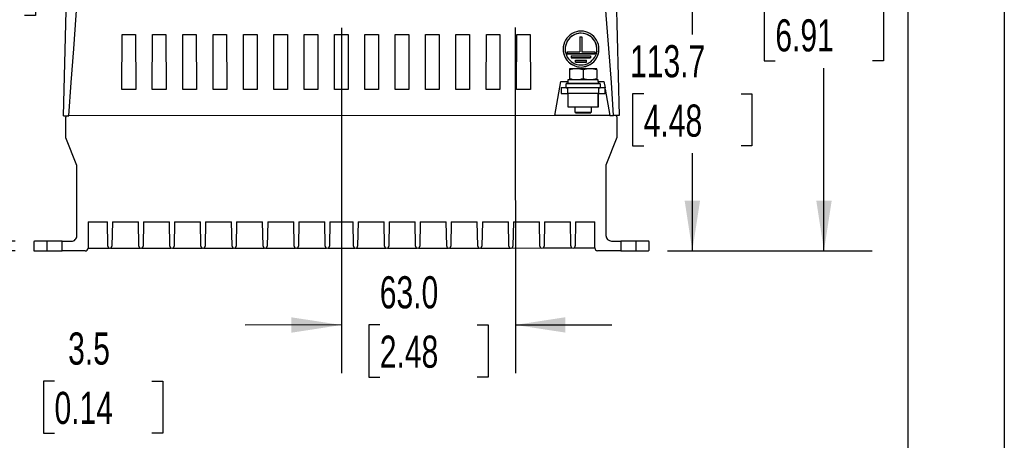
# Model space of a CAD drawing. Header units: millimetres. Extents: x 0 to 1537, y 0 to 1187.
# Tile 30 of 44: x 1180 to 1537, y 206 to 359. Entities that reach past the tile are written whole.
import ezdxf

# ---------------------------------------------------------------- set-up
doc = ezdxf.new("R2010")
doc.units = ezdxf.units.MM
doc.header["$LTSCALE"] = 5.5
doc.layers.add('DIMENSIONS', color=140, linetype='Continuous', lineweight=25)
doc.layers.add('TEXT', color=140, linetype='Continuous', lineweight=25)
doc.styles.add('SLDTEXTSTYLE0', font='TXT', dxfattribs={"width": 0.7})
doc.dimstyles.new('SLDDIMSTYLE0', dxfattribs={"dimtxt": 11.869043, "dimasz": 18.161, "dimexe": 0, "dimexo": 0.0625, "dimgap": 2.967261, "dimtad": 0, "dimtih": 1, "dimtoh": 1, "dimrnd": 1e-09, "dimzin": 12, "dimdsep": 46, "dimtxsty": 'SLDTEXTSTYLE0', "dimsah": 1, "dimcen": 0.09, "dimadec": 0, "dimazin": 3, "dimtfac": 1, "dimtofl": 0, "dimtmove": 0, "dimatfit": 3, "dimfxl": 0, "dimfrac": 2, "dimtolj": 1, "dimtzin": 12, "dimarcsym": 0})
doc.dimstyles.new('SLDDIMSTYLE2', dxfattribs={"dimtxt": 11.869043, "dimasz": 18.161, "dimexe": 0, "dimexo": 0.0625, "dimgap": 2.967261, "dimtad": 0, "dimtih": 1, "dimtoh": 1, "dimrnd": 1e-09, "dimzin": 4, "dimdsep": 46, "dimtxsty": 'SLDTEXTSTYLE0', "dimsah": 1, "dimcen": 0.09, "dimadec": 0, "dimazin": 1, "dimtfac": 1, "dimtmove": 0, "dimatfit": 0, "dimfxl": 0, "dimfrac": 2, "dimtolj": 1, "dimtzin": 12, "dimarcsym": 0})
doc.dimstyles.new('SLDDIMSTYLE3', dxfattribs={"dimtxt": 11.869043, "dimasz": 18.161, "dimexe": 0, "dimexo": 0.0625, "dimgap": 2.967261, "dimtad": 0, "dimtih": 1, "dimtoh": 1, "dimrnd": 1e-09, "dimzin": 12, "dimdsep": 46, "dimtxsty": 'SLDTEXTSTYLE0', "dimsah": 1, "dimcen": 0.09, "dimadec": 0, "dimazin": 3, "dimtfac": 1, "dimtmove": 0, "dimatfit": 0, "dimfxl": 0, "dimfrac": 2, "dimtolj": 1, "dimtzin": 12, "dimarcsym": 0})

# ---------------------------------------------------------------- blocks, each defined once
blk = doc.blocks.new('_D_25')
at = {"layer": 'DIMENSIONS'}
for p, q in [((1207.42, 483.48), (1146.61, 483.48)), ((1164.07, 483.48), (1164.07, 400.8)), ((1146.44, 379.28), (1142.45, 379.28)), ((1142.45, 379.28), (1142.45, 360.42)), ((1181.71, 379.28), (1185.69, 379.28)), ((1185.69, 379.28), (1185.69, 360.42)), ((1142.45, 360.42), (1146.44, 360.42)), ((1185.69, 360.42), (1181.71, 360.42)), ((1164.07, 275.09), (1164.07, 357.76)), ((1178.35, 275.09), (1146.61, 275.09))]:
    blk.add_line(p, q, dxfattribs=at)
for points in [[(1164.07, 483.48), (1161.28, 465.31), (1166.87, 465.31)], [(1164.07, 275.09), (1166.87, 293.25), (1161.28, 293.25)]]:
    blk.add_solid(points, dxfattribs=at)
at = {"layer": 'DIMENSIONS', "char_height": 11.642, "attachment_point": 1, "style": 'SLDTEXTSTYLE0'}
for s, insert in [('208.4', (1141.5, 396.94)), ('8.20', (1146.44, 375.42))]:
    blk.add_mtext(s, dxfattribs=dict(at, insert=insert))
blk = doc.blocks.new('_D_26')
at = {"layer": 'DIMENSIONS'}
for p, q in [((1340.32, 450.65), (1488.84, 450.65)), ((1471.37, 450.65), (1471.37, 384.42)), ((1453.74, 362.9), (1449.75, 362.9)), ((1449.75, 362.9), (1449.75, 344.04)), ((1489.01, 362.9), (1492.99, 362.9)), ((1492.99, 362.9), (1492.99, 344.04)), ((1449.75, 344.04), (1453.74, 344.04)), ((1492.99, 344.04), (1489.01, 344.04)), ((1471.37, 275.16), (1471.37, 341.38)), ((1414.72, 275.16), (1488.84, 275.16))]:
    blk.add_line(p, q, dxfattribs=at)
for points in [[(1471.37, 450.65), (1468.58, 432.49), (1474.17, 432.49)], [(1471.37, 275.16), (1474.17, 293.32), (1468.58, 293.32)]]:
    blk.add_solid(points, dxfattribs=at)
at = {"layer": 'DIMENSIONS', "char_height": 11.642, "attachment_point": 1, "style": 'SLDTEXTSTYLE0'}
for s, insert in [('175.5', (1448.8, 380.57)), ('6.91', (1453.74, 359.05))]:
    blk.add_mtext(s, dxfattribs=dict(at, insert=insert))
blk = doc.blocks.new('_D_27')
at = {"layer": 'DIMENSIONS'}
for p, q in [((1151.86, 278.59), (1151.86, 313.51)), ((1159.88, 278.59), (1134.4, 278.59)), ((1178.34, 278.59), (1168.26, 278.59)), ((1178.35, 275.09), (1134.4, 275.09)), ((1151.86, 227.88), (1151.86, 275.09)), ((1171.16, 227.88), (1151.86, 227.88)), ((1192.55, 227.88), (1188.57, 227.88)), ((1188.57, 227.88), (1188.57, 209.02)), ((1227.82, 227.88), (1231.81, 227.88)), ((1231.81, 227.88), (1231.81, 209.02)), ((1188.57, 209.02), (1192.55, 209.02)), ((1231.81, 209.02), (1227.82, 209.02))]:
    blk.add_line(p, q, dxfattribs=at)
for points in [[(1151.86, 278.59), (1154.66, 296.75), (1149.07, 296.75)], [(1151.86, 275.09), (1149.07, 256.92), (1154.66, 256.92)]]:
    blk.add_solid(points, dxfattribs=at)
at = {"layer": 'DIMENSIONS', "char_height": 11.642, "attachment_point": 1, "style": 'SLDTEXTSTYLE0'}
for s, insert in [('3.5', (1197.49, 245.54)), ('0.14', (1192.55, 224.02))]:
    blk.add_mtext(s, dxfattribs=dict(at, insert=insert))
blk = doc.blocks.new('_D_28')
at = {"layer": 'DIMENSIONS'}
for p, q in [((1380.48, 388.85), (1441.13, 388.86)), ((1423.66, 388.85), (1423.67, 353.53)), ((1406.04, 332.01), (1402.05, 332.01)), ((1402.05, 332.01), (1402.05, 313.14)), ((1441.31, 332.01), (1445.29, 332.01)), ((1445.29, 332.01), (1445.29, 313.14)), ((1402.05, 313.14), (1406.04, 313.14)), ((1423.68, 275.16), (1423.68, 310.49)), ((1445.29, 313.14), (1441.31, 313.14)), ((1414.72, 275.16), (1441.14, 275.16))]:
    blk.add_line(p, q, dxfattribs=at)
for points in [[(1423.66, 388.85), (1420.87, 370.69), (1426.46, 370.69)], [(1423.68, 275.16), (1426.47, 293.32), (1420.88, 293.32)]]:
    blk.add_solid(points, dxfattribs=at)
at = {"layer": 'DIMENSIONS', "char_height": 11.642, "attachment_point": 1, "style": 'SLDTEXTSTYLE0'}
for s, insert in [('113.7', (1401.1, 349.67)), ('4.48', (1406.04, 328.15))]:
    blk.add_mtext(s, dxfattribs=dict(at, insert=insert))
blk = doc.blocks.new('_D_29')
at = {"layer": 'DIMENSIONS'}
for p, q in [((1296.51, 356), (1296.55, 230.78)), ((1359.51, 356.02), (1359.55, 230.8)), ((1296.55, 248.25), (1261.62, 248.23)), ((1310.41, 248.26), (1306.43, 248.26)), ((1306.43, 248.26), (1306.43, 229.39)), ((1345.68, 248.26), (1349.67, 248.26)), ((1349.67, 248.26), (1349.67, 229.39)), ((1359.55, 248.27), (1394.47, 248.28)), ((1306.43, 229.39), (1310.41, 229.39)), ((1349.67, 229.39), (1345.68, 229.39))]:
    blk.add_line(p, q, dxfattribs=at)
for points in [[(1296.55, 248.25), (1278.38, 251.03), (1278.39, 245.45)], [(1359.55, 248.27), (1377.71, 245.48), (1377.71, 251.07)]]:
    blk.add_solid(points, dxfattribs=at)
at = {"layer": 'DIMENSIONS', "char_height": 11.642, "attachment_point": 1, "style": 'SLDTEXTSTYLE0'}
for s, insert in [('63.0', (1310.41, 265.92)), ('2.48', (1310.41, 244.4))]:
    blk.add_mtext(s, dxfattribs=dict(at, insert=insert))

msp = doc.modelspace()

# ---------------------------------------------------------------- linework, layer by layer
at = {"color": 7, "linetype": 'Continuous'}
msp.add_line((1536.714, 1187.465), (1536.714, 0.015), dxfattribs=at)
for p, q in [((1195.805, 324.089), (1198.003, 409.089)), ((1394.901, 409.155), (1397.155, 324.155)), ((1217.002, 333.611), (1217.028, 353.548)), ((1217.003, 333.611), (1217.028, 353.548)), ((1217.028, 353.548), (1221.933, 353.55)), ((1217.028, 353.548), (1221.933, 353.55)), ((1217.028, 353.548), (1217.028, 353.548)), ((1221.933, 353.55), (1221.972, 333.612)), ((1221.933, 353.55), (1221.972, 333.613)), ((1221.933, 353.55), (1221.933, 353.55)), ((1228.002, 333.614), (1228.028, 353.552)), ((1228.003, 333.615), (1228.028, 353.552)), ((1228.028, 353.552), (1232.933, 353.554)), ((1228.028, 353.552), (1232.933, 353.553)), ((1228.028, 353.552), (1228.028, 353.552)), ((1232.933, 353.554), (1232.972, 333.616)), ((1232.933, 353.553), (1232.933, 353.554)), ((1232.933, 353.553), (1232.972, 333.616)), ((1239.002, 333.618), (1239.028, 353.556)), ((1239.003, 333.618), (1239.028, 353.555)), ((1239.028, 353.556), (1243.933, 353.557)), ((1239.028, 353.555), (1243.933, 353.557)), ((1239.028, 353.556), (1239.028, 353.555)), ((1243.933, 353.557), (1243.972, 333.62)), ((1243.933, 353.557), (1243.972, 333.62)), ((1243.933, 353.557), (1243.933, 353.557)), ((1250.002, 333.622), (1250.028, 353.559)), ((1250.003, 333.622), (1250.028, 353.559)), ((1250.028, 353.559), (1254.933, 353.561)), ((1250.028, 353.559), (1254.933, 353.561)), ((1250.028, 353.559), (1250.028, 353.559)), ((1254.933, 353.561), (1254.972, 333.623)), ((1254.933, 353.561), (1254.972, 333.624)), ((1254.933, 353.561), (1254.933, 353.561)), ((1261.002, 333.625), (1261.028, 353.563)), ((1261.003, 333.626), (1261.028, 353.563)), ((1261.028, 353.563), (1265.933, 353.565)), ((1261.028, 353.563), (1265.933, 353.564)), ((1261.028, 353.563), (1261.028, 353.563)), ((1265.933, 353.565), (1265.972, 333.627)), ((1265.933, 353.564), (1265.933, 353.565)), ((1265.933, 353.564), (1265.972, 333.627)), ((1272.002, 333.629), (1272.028, 353.567)), ((1272.003, 333.629), (1272.028, 353.566)), ((1272.028, 353.567), (1276.933, 353.568)), ((1272.028, 353.566), (1276.933, 353.568)), ((1272.028, 353.567), (1272.028, 353.566)), ((1276.933, 353.568), (1276.972, 333.631)), ((1276.933, 353.568), (1276.972, 333.631)), ((1276.933, 353.568), (1276.933, 353.568)), ((1283.002, 333.633), (1283.028, 353.57)), ((1283.003, 333.633), (1283.028, 353.57)), ((1283.028, 353.57), (1287.933, 353.572)), ((1283.028, 353.57), (1287.933, 353.572)), ((1283.028, 353.57), (1283.028, 353.57)), ((1287.933, 353.572), (1287.972, 333.634)), ((1287.933, 353.572), (1287.972, 333.635)), ((1287.933, 353.572), (1287.933, 353.572)), ((1294.002, 333.636), (1294.028, 353.574)), ((1294.003, 333.637), (1294.028, 353.574)), ((1294.028, 353.574), (1298.933, 353.576)), ((1294.028, 353.574), (1298.933, 353.575)), ((1294.028, 353.574), (1294.028, 353.574)), ((1298.933, 353.576), (1298.972, 333.638)), ((1298.933, 353.575), (1298.933, 353.576)), ((1298.933, 353.575), (1298.972, 333.638)), ((1305.002, 333.64), (1305.028, 353.578)), ((1305.003, 333.64), (1305.028, 353.577)), ((1305.028, 353.578), (1309.933, 353.579)), ((1305.028, 353.577), (1309.933, 353.579)), ((1305.028, 353.578), (1305.028, 353.577)), ((1309.933, 353.579), (1309.972, 333.642)), ((1309.933, 353.579), (1309.972, 333.642)), ((1309.933, 353.579), (1309.933, 353.579)), ((1316.002, 333.644), (1316.028, 353.581)), ((1316.003, 333.644), (1316.028, 353.581)), ((1316.028, 353.581), (1320.933, 353.583)), ((1316.028, 353.581), (1320.933, 353.583)), ((1316.028, 353.581), (1316.028, 353.581)), ((1320.933, 353.583), (1320.972, 333.645)), ((1320.933, 353.583), (1320.972, 333.646)), ((1320.933, 353.583), (1320.933, 353.583)), ((1327.002, 333.647), (1327.028, 353.585)), ((1327.003, 333.648), (1327.028, 353.585)), ((1327.028, 353.585), (1331.933, 353.586)), ((1327.028, 353.585), (1331.933, 353.586)), ((1327.028, 353.585), (1327.028, 353.585)), ((1331.933, 353.586), (1331.972, 333.649)), ((1331.933, 353.586), (1331.972, 333.649)), ((1331.933, 353.586), (1331.933, 353.586)), ((1338.002, 333.651), (1338.028, 353.588)), ((1338.003, 333.651), (1338.028, 353.588)), ((1338.028, 353.588), (1342.933, 353.59)), ((1338.028, 353.588), (1342.933, 353.59)), ((1338.028, 353.588), (1338.028, 353.588)), ((1342.933, 353.59), (1342.972, 333.653)), ((1342.933, 353.59), (1342.972, 333.653)), ((1342.933, 353.59), (1342.933, 353.59)), ((1349.002, 333.655), (1349.028, 353.592)), ((1349.003, 333.655), (1349.028, 353.592)), ((1349.028, 353.592), (1353.933, 353.594)), ((1349.028, 353.592), (1353.933, 353.593)), ((1349.028, 353.592), (1349.028, 353.592)), ((1353.933, 353.594), (1353.972, 333.656)), ((1353.933, 353.593), (1353.933, 353.594)), ((1353.933, 353.593), (1353.972, 333.657)), ((1360.002, 333.658), (1360.028, 353.596)), ((1360.003, 333.659), (1360.028, 353.595)), ((1360.028, 353.596), (1364.933, 353.597)), ((1360.028, 353.595), (1364.933, 353.597)), ((1360.028, 353.596), (1360.028, 353.595)), ((1364.933, 353.597), (1364.972, 333.66)), ((1364.933, 353.597), (1364.972, 333.66)), ((1364.933, 353.597), (1364.933, 353.597)), ((1383.338, 353.997), (1383.338, 353.997)), ((1382.934, 352.745), (1383.634, 352.746)), ((1382.934, 352.745), (1382.936, 347.247)), ((1383.634, 352.746), (1383.636, 347.247)), ((1376.84, 348.247), (1376.84, 348.247)), ((1377.59, 348.247), (1377.59, 348.247)), ((1378.286, 347.246), (1382.936, 347.247)), ((1378.286, 347.246), (1378.286, 346.546)), ((1388.286, 346.549), (1378.286, 346.546)), ((1378.286, 346.546), (1388.286, 346.549)), ((1378.286, 346.546), (1378.286, 346.546)), ((1383.636, 347.247), (1388.286, 347.249)), ((1388.286, 347.249), (1388.286, 346.549)), ((1388.286, 346.549), (1388.286, 346.549)), ((1389.09, 348.251), (1389.09, 348.251)), ((1389.84, 348.251), (1389.84, 348.251)), ((1379.786, 345.747), (1386.786, 345.749)), ((1379.786, 345.747), (1379.786, 345.047)), ((1386.786, 345.049), (1379.786, 345.047)), ((1379.786, 345.047), (1386.786, 345.049)), ((1379.786, 345.047), (1379.786, 345.047)), ((1381.287, 344.248), (1385.287, 344.249)), ((1381.287, 343.548), (1381.287, 344.248)), ((1385.287, 343.549), (1381.287, 343.548)), ((1381.287, 343.548), (1385.287, 343.549)), ((1381.287, 343.548), (1381.287, 343.548)), ((1385.287, 343.549), (1385.287, 344.249)), ((1385.287, 343.549), (1385.287, 343.549)), ((1386.786, 345.749), (1386.786, 345.049)), ((1386.786, 345.049), (1386.786, 345.049)), ((1379.222, 341.149), (1379.184, 341.127)), ((1379.184, 341.127), (1379.184, 340.687)), ((1379.184, 340.687), (1379.185, 337.611)), ((1388.996, 341.153), (1379.222, 341.149)), ((1383.342, 341.751), (1383.342, 341.751)), ((1384.109, 340.689), (1384.11, 337.613)), ((1389.034, 341.131), (1388.996, 341.153)), ((1389.034, 340.691), (1389.034, 341.131)), ((1389.034, 340.691), (1389.035, 337.614)), ((1373.805, 324.148), (1375.988, 336.548)), ((1375.988, 336.548), (1378.611, 336.549)), ((1390.311, 335.653), (1377.911, 335.649)), ((1377.911, 334.249), (1377.911, 335.649)), ((1390.211, 335.753), (1378.011, 335.749)), ((1389.61, 337.153), (1378.61, 337.149)), ((1378.61, 337.149), (1378.611, 335.749)), ((1379.185, 337.611), (1379.185, 337.171)), ((1379.185, 337.171), (1379.223, 337.149)), ((1388.997, 337.153), (1389.035, 337.175)), ((1389.035, 337.175), (1389.035, 337.614)), ((1389.611, 335.753), (1389.61, 337.153)), ((1389.611, 336.553), (1391.615, 336.553)), ((1390.311, 335.653), (1390.311, 334.253)), ((1391.615, 336.553), (1392.039, 334.154)), ((1221.972, 333.612), (1217.002, 333.611)), ((1217.003, 333.611), (1217.002, 333.611)), ((1221.972, 333.613), (1217.003, 333.611)), ((1221.972, 333.613), (1221.972, 333.612)), ((1232.972, 333.616), (1228.002, 333.614)), ((1228.003, 333.615), (1228.002, 333.614)), ((1232.972, 333.616), (1228.003, 333.615)), ((1232.972, 333.616), (1232.972, 333.616)), ((1243.972, 333.62), (1239.002, 333.618)), ((1239.003, 333.618), (1239.002, 333.618)), ((1243.972, 333.62), (1239.003, 333.618)), ((1243.972, 333.62), (1243.972, 333.62)), ((1254.972, 333.623), (1250.002, 333.622)), ((1250.003, 333.622), (1250.002, 333.622)), ((1254.972, 333.624), (1250.003, 333.622)), ((1254.972, 333.624), (1254.972, 333.623)), ((1265.972, 333.627), (1261.002, 333.625)), ((1261.003, 333.626), (1261.002, 333.625)), ((1265.972, 333.627), (1261.003, 333.626)), ((1265.972, 333.627), (1265.972, 333.627)), ((1276.972, 333.631), (1272.002, 333.629)), ((1272.003, 333.629), (1272.002, 333.629)), ((1276.972, 333.631), (1272.003, 333.629)), ((1276.972, 333.631), (1276.972, 333.631)), ((1287.972, 333.634), (1283.002, 333.633)), ((1283.003, 333.633), (1283.002, 333.633)), ((1287.972, 333.635), (1283.003, 333.633)), ((1287.972, 333.635), (1287.972, 333.634)), ((1298.972, 333.638), (1294.002, 333.636)), ((1294.003, 333.637), (1294.002, 333.636)), ((1298.972, 333.638), (1294.003, 333.637)), ((1298.972, 333.638), (1298.972, 333.638)), ((1309.972, 333.642), (1305.002, 333.64)), ((1305.003, 333.64), (1305.002, 333.64)), ((1309.972, 333.642), (1305.003, 333.64)), ((1309.972, 333.642), (1309.972, 333.642)), ((1320.972, 333.645), (1316.002, 333.644)), ((1316.003, 333.644), (1316.002, 333.644)), ((1320.972, 333.646), (1316.003, 333.644)), ((1320.972, 333.646), (1320.972, 333.645)), ((1331.972, 333.649), (1327.002, 333.647)), ((1327.003, 333.648), (1327.002, 333.647)), ((1331.972, 333.649), (1327.003, 333.648)), ((1331.972, 333.649), (1331.972, 333.649)), ((1342.972, 333.653), (1338.002, 333.651)), ((1338.003, 333.651), (1338.002, 333.651)), ((1342.972, 333.653), (1338.003, 333.651)), ((1342.972, 333.653), (1342.972, 333.653)), ((1353.972, 333.656), (1349.002, 333.655)), ((1349.003, 333.655), (1349.002, 333.655)), ((1353.972, 333.657), (1349.003, 333.655)), ((1353.972, 333.657), (1353.972, 333.656)), ((1364.972, 333.66), (1360.002, 333.658)), ((1360.003, 333.659), (1360.002, 333.658)), ((1364.972, 333.66), (1360.003, 333.659)), ((1364.972, 333.66), (1364.972, 333.66)), ((1378.611, 334.149), (1376.111, 334.148)), ((1376.111, 334.148), (1376.112, 332.148)), ((1376.112, 332.148), (1378.612, 332.149)), ((1390.311, 334.253), (1377.911, 334.249)), ((1378.011, 334.149), (1378.461, 334.149)), ((1389.611, 334.153), (1378.611, 334.149)), ((1378.612, 332.149), (1378.611, 334.149)), ((1389.612, 332.153), (1378.612, 332.149)), ((1378.612, 332.149), (1378.614, 327.349)), ((1389.589, 327.353), (1389.587, 332.153)), ((1392.111, 334.154), (1389.611, 334.153)), ((1389.611, 334.153), (1389.612, 332.153)), ((1389.612, 332.153), (1392.112, 332.154)), ((1389.614, 327.353), (1389.612, 332.153)), ((1389.762, 334.153), (1390.211, 334.153)), ((1392.112, 332.154), (1392.111, 334.154)), ((1392.112, 333.742), (1393.805, 324.154)), ((1378.614, 327.349), (1389.589, 327.353)), ((1381.164, 325.35), (1381.164, 327.35)), ((1381.164, 325.35), (1387.064, 325.352)), ((1381.364, 325.15), (1381.164, 325.35)), ((1381.364, 325.15), (1386.864, 325.152)), ((1387.064, 325.352), (1386.864, 325.152)), ((1387.064, 327.352), (1387.064, 325.352)), ((1389.589, 327.353), (1389.614, 327.353)), ((1195.805, 324.089), (1197.805, 324.089)), ((1196.667, 316.089), (1196.665, 323.589)), ((1373.805, 324.148), (1197.805, 324.089)), ((1393.805, 324.154), (1373.805, 324.148)), ((1393.805, 324.154), (1395.156, 324.155)), ((1397.155, 324.155), (1395.156, 324.155)), ((1396.365, 323.655), (1396.367, 316.155)), ((1200.671, 306.09), (1196.667, 316.089)), ((1396.367, 316.155), (1392.371, 306.154)), ((1200.679, 280.59), (1200.671, 306.09)), ((1392.371, 306.154), (1392.379, 280.654)), ((1204.715, 285.628), (1211.701, 285.631)), ((1204.715, 285.628), (1204.718, 276.085)), ((1211.869, 276.824), (1211.701, 285.631)), ((1213.53, 285.631), (1213.368, 276.825)), ((1213.53, 285.631), (1222.957, 285.634)), ((1223.125, 276.828), (1222.957, 285.634)), ((1224.787, 285.635), (1224.625, 276.828)), ((1224.787, 285.635), (1234.214, 285.638)), ((1234.382, 276.832), (1234.214, 285.638)), ((1236.043, 285.639), (1235.881, 276.832)), ((1236.043, 285.639), (1245.47, 285.642)), ((1245.638, 276.835), (1245.47, 285.642)), ((1247.3, 285.642), (1247.138, 276.836)), ((1247.3, 285.642), (1256.726, 285.645)), ((1256.894, 276.839), (1256.726, 285.645)), ((1258.556, 285.646), (1258.394, 276.84)), ((1258.556, 285.646), (1267.983, 285.649)), ((1268.151, 276.843), (1267.983, 285.649)), ((1269.813, 285.65), (1269.65, 276.843)), ((1269.813, 285.65), (1279.239, 285.653)), ((1279.407, 276.847), (1279.239, 285.653)), ((1281.069, 285.654), (1280.907, 276.847)), ((1281.069, 285.654), (1290.496, 285.657)), ((1290.664, 276.85), (1290.496, 285.657)), ((1292.326, 285.657), (1292.163, 276.851)), ((1292.326, 285.657), (1300.729, 285.66)), ((1300.897, 276.854), (1300.729, 285.66)), ((1302.559, 285.661), (1302.397, 276.854)), ((1302.559, 285.661), (1311.986, 285.664)), ((1312.154, 276.857), (1311.986, 285.664)), ((1313.816, 285.664), (1313.653, 276.858)), ((1313.816, 285.664), (1323.242, 285.668)), ((1323.41, 276.861), (1323.242, 285.668)), ((1325.072, 285.668), (1324.91, 276.862)), ((1325.072, 285.668), (1334.499, 285.671)), ((1334.667, 276.865), (1334.499, 285.671)), ((1336.328, 285.672), (1336.166, 276.865)), ((1336.328, 285.672), (1345.755, 285.675)), ((1345.923, 276.869), (1345.755, 285.675)), ((1347.585, 285.676), (1347.423, 276.869)), ((1347.585, 285.676), (1357.012, 285.679)), ((1357.18, 276.872), (1357.012, 285.679)), ((1358.841, 285.679), (1358.679, 276.873)), ((1358.841, 285.679), (1368.268, 285.682)), ((1368.436, 276.876), (1368.268, 285.682)), ((1370.098, 285.683), (1369.936, 276.877)), ((1370.098, 285.683), (1379.525, 285.686)), ((1379.693, 276.88), (1379.525, 285.686)), ((1381.354, 285.687), (1381.192, 276.88)), ((1381.354, 285.687), (1388.34, 285.689)), ((1388.343, 276.156), (1388.34, 285.689)), ((1185.03, 278.285), (1185.031, 275.385)), ((1189.78, 278.587), (1185.33, 278.585)), ((1195.28, 278.588), (1189.78, 278.587)), ((1189.78, 278.587), (1189.781, 275.085)), ((1195.28, 278.588), (1198.68, 278.589)), ((1195.281, 275.085), (1195.28, 278.588)), ((1394.38, 278.654), (1397.78, 278.655)), ((1403.28, 278.657), (1397.78, 278.655)), ((1397.78, 278.655), (1397.781, 275.157)), ((1407.73, 278.659), (1403.28, 278.657)), ((1403.281, 275.158), (1403.28, 278.657)), ((1408.031, 275.459), (1408.03, 278.359)), ((1185.331, 275.085), (1189.781, 275.085)), ((1189.781, 275.085), (1195.281, 275.085)), ((1203.718, 275.085), (1195.281, 275.085)), ((1204.718, 276.1), (1212.354, 276.103)), ((1212.883, 276.103), (1223.611, 276.107)), ((1224.139, 276.107), (1234.867, 276.11)), ((1235.396, 276.11), (1246.124, 276.114)), ((1246.652, 276.114), (1257.38, 276.118)), ((1257.909, 276.118), (1268.637, 276.121)), ((1269.165, 276.122), (1279.893, 276.125)), ((1280.422, 276.125), (1291.15, 276.129)), ((1291.678, 276.129), (1301.383, 276.132)), ((1301.912, 276.133), (1312.64, 276.136)), ((1313.168, 276.136), (1323.896, 276.14)), ((1324.425, 276.14), (1335.152, 276.144)), ((1335.681, 276.144), (1346.409, 276.147)), ((1346.937, 276.147), (1357.665, 276.151)), ((1358.194, 276.151), (1368.922, 276.155)), ((1369.45, 276.155), (1380.178, 276.158)), ((1380.707, 276.159), (1388.343, 276.161)), ((1397.781, 275.157), (1389.344, 275.156)), ((1397.781, 275.157), (1403.281, 275.158)), ((1403.281, 275.158), (1407.731, 275.159))]:
    msp.add_line(p, q)
at = {"flags": 128}
for points in [[(1197.805, 324.089), (1198.578, 336.101), (1199.579, 348.375), (1200.465, 360.519), (1201.351, 372.662), (1202.237, 384.805), (1203.229, 396.945), (1204.001, 409.091)], [(1395.156, 324.155), (1394.375, 336.165), (1393.366, 348.44), (1392.472, 360.582), (1391.578, 372.725), (1390.684, 384.867), (1389.675, 397.094), (1388.903, 409.153)]]:
    msp.add_lwpolyline(points, dxfattribs=at)
for centre, radius, start, end in [((1383.339, 348.249), 6.498, 90.00429, 270.0337), ((1383.339, 348.248), 5.749, 90.00687, 180.01149), ((1383.339, 348.249), 5.748, 90.00382, 270.03417), ((1383.342, 348.249), 6.498, 270.00429, 90.0337), ((1383.342, 348.249), 5.748, 270.00382, 90.03417), ((1383.341, 348.248), 5.749, 0.02959, 90.02804), ((1383.339, 348.25), 6.499, 180.02736, 270.03026), ((1383.341, 348.25), 6.499, 270.01063, 0.00772), ((1381.649, 333.928), 7.195, 70.00453, 110.03346), ((1386.574, 333.93), 7.195, 70.00453, 110.03346), ((1378.011, 335.649), 0.1, 90.01899, 180.01899), ((1381.645, 344.372), 7.195, 250.00453, 290.03346), ((1386.57, 344.374), 7.195, 250.00453, 290.03346), ((1390.211, 335.653), 0.1, 0.01899, 90.01899), ((1378.011, 334.249), 0.1, 180.01899, 270.01899), ((1390.211, 334.253), 0.1, 270.01899, 0.01899), ((1197.165, 323.589), 0.5, 90.01899, 180.01899), ((1395.865, 323.655), 0.5, 0.01899, 90.01899), ((1185.33, 278.285), 0.3, 90.01899, 180.01899), ((1198.679, 280.589), 2, 270.01899, 0.01899), ((1394.379, 280.654), 2, 180.01899, 270.01899), ((1407.73, 278.359), 0.3, 0.01899, 90.01899), ((1185.331, 275.385), 0.3, 180.01899, 270), ((1203.718, 276.085), 1, 270, 0.01899), ((1212.618, 276.805), 0.75, 178.51899, 180.01899), ((1212.618, 276.805), 0.75, 180.01899, 0.01899), ((1212.618, 276.805), 0.75, 0.01899, 1.51899), ((1223.875, 276.809), 0.75, 178.51899, 180.01899), ((1223.875, 276.809), 0.75, 180.01899, 0.01899), ((1223.875, 276.809), 0.75, 0.01899, 1.51899), ((1235.131, 276.812), 0.75, 178.51899, 180.01899), ((1235.131, 276.812), 0.75, 180.01899, 0.01899), ((1235.131, 276.812), 0.75, 0.01899, 1.51899), ((1246.388, 276.816), 0.75, 178.51899, 180.01899), ((1246.388, 276.816), 0.75, 180.01899, 0.01899), ((1246.388, 276.816), 0.75, 0.01899, 1.51899), ((1257.644, 276.82), 0.75, 178.51899, 180.01899), ((1257.644, 276.82), 0.75, 180.01899, 0.01899), ((1257.644, 276.82), 0.75, 0.01899, 1.51899), ((1268.901, 276.823), 0.75, 178.51899, 180.01899), ((1268.901, 276.823), 0.75, 180.01899, 0.01899), ((1268.901, 276.823), 0.75, 0.01899, 1.51899), ((1280.157, 276.827), 0.75, 178.51899, 180.01899), ((1280.157, 276.827), 0.75, 180.01899, 0.01899), ((1280.157, 276.827), 0.75, 0.01899, 1.51899), ((1291.414, 276.831), 0.75, 178.51899, 180.01899), ((1291.414, 276.831), 0.75, 180.01899, 0.01899), ((1291.414, 276.831), 0.75, 0.01899, 1.51899), ((1301.647, 276.834), 0.75, 178.51899, 180.01899), ((1301.647, 276.834), 0.75, 180.01899, 0.01899), ((1301.647, 276.834), 0.75, 0.01899, 1.51899), ((1312.904, 276.838), 0.75, 178.51899, 180.01899), ((1312.904, 276.838), 0.75, 180.01899, 0.01899), ((1312.904, 276.838), 0.75, 0.01899, 1.51899), ((1324.16, 276.842), 0.75, 178.51899, 180.01899), ((1324.16, 276.842), 0.75, 180.01899, 0.01899), ((1324.16, 276.842), 0.75, 0.01899, 1.51899), ((1335.417, 276.846), 0.75, 178.51899, 180.01899), ((1335.417, 276.846), 0.75, 180.01899, 0.01899), ((1335.417, 276.846), 0.75, 0.01899, 1.51899), ((1346.673, 276.849), 0.75, 178.51899, 180.01899), ((1346.673, 276.849), 0.75, 180.01899, 0.01899), ((1346.673, 276.849), 0.75, 0.01899, 1.51899), ((1357.929, 276.853), 0.75, 178.51899, 180.01899), ((1357.929, 276.853), 0.75, 180.01899, 0.01899), ((1357.929, 276.853), 0.75, 0.01899, 1.51899), ((1369.186, 276.857), 0.75, 178.51899, 180.01899), ((1369.186, 276.857), 0.75, 180.01899, 0.01899), ((1369.186, 276.857), 0.75, 0.01899, 1.51899), ((1380.442, 276.86), 0.75, 178.51899, 180.01899), ((1380.442, 276.86), 0.75, 180.01899, 0.01899), ((1380.442, 276.86), 0.75, 0.01899, 1.51899), ((1389.343, 276.156), 1, 180.01899, 270.00858), ((1407.731, 275.459), 0.3, 270.00858, 0.01899)]:
    msp.add_arc(centre, radius, start, end)
at = {"layer": 'TEXT'}
msp.add_line((1501.775, 1152.525), (1501.775, 34.925), dxfattribs=at)

# ---------------------------------------------------------------- dimensions: what is measured, and where the dimension line sits
at = {"layer": 'DIMENSIONS'}
for base, p1, p2, angle, dimstyle, picture, middle in [((1164.072, 483.475), (1185.331, 275.085), (1214.408, 483.475), 90, 'SLDDIMSTYLE0', '_D_25', (1164.072, 379.28)), ((1471.374, 450.647), (1407.731, 275.159), (1333.33, 450.647), 90, 'SLDDIMSTYLE0', '_D_26', (1471.374, 362.903)), ((1423.663, 388.855), (1407.731, 275.159), (1373.499, 388.847), 270.00858, 'SLDDIMSTYLE0', '_D_28', (1423.672, 332.008)), ((1359.546, 248.267), (1296.508, 362.987), (1359.508, 363.008), 0.01899, 'SLDDIMSTYLE2', '_D_29', (1328.046, 248.256)), ((1151.865, 278.585), (1185.331, 275.085), (1185.33, 278.585), 90, 'SLDDIMSTYLE3', '_D_27', (1151.865, 227.88))]:
    dim = msp.add_linear_dim(base=base, p1=p1, p2=p2, angle=angle, dimstyle=dimstyle, dxfattribs=at)
    dim.commit()
    dim.dimension.update_dxf_attribs({"geometry": picture, "text_midpoint": middle, "dimtype": 160})

doc.saveas('drawing.dxf')
